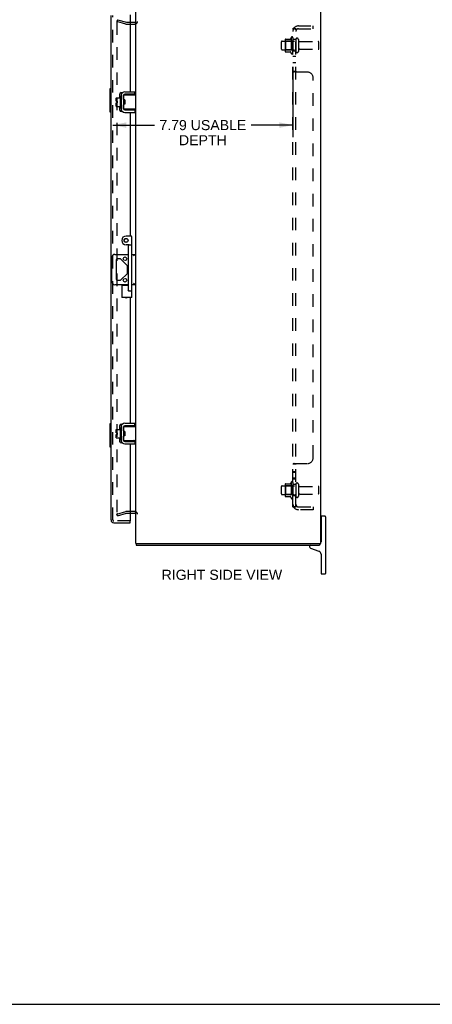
# Model space of a CAD drawing. Header units: inches. Extents: x 0 to 98.9, y 0 to 64.
# Tile 5 of 7: x 49.5 to 67.3, y 0 to 42.6. Entities that reach past the tile are written whole.
import ezdxf

# ---------------------------------------------------------------- set-up
doc = ezdxf.new("R2010")
doc.units = ezdxf.units.IN
doc.header["$LTSCALE"] = 5.44
doc.header["$MEASUREMENT"] = 0
doc.linetypes.add('HIDDEN', pattern=[0.2, 0.1, -0.1])
doc.layers.get('0').update_dxf_attribs({"linetype": 'CONTINUOUS'})
for name, color, linetype in [('DEFAULT_2', 8, 'HIDDEN'), ('DIMENSIONS', 7, 'CONTINUOUS'), ('DOOR_ASSEMBLY', 7, 'CONTINUOUS'), ('SUBPANEL', 7, 'CONTINUOUS')]:
    doc.layers.add(name, color=color, linetype=linetype)
doc.styles.get("Standard").update_dxf_attribs({"font": 'arial.ttf'})
doc.dimstyles.new('DIMSTYLE_1', dxfattribs={"dimtxt": 0.436364, "dimasz": 0.581818, "dimexe": 0.09, "dimexo": 0.07, "dimgap": 0.0375, "dimtad": 0, "dimtih": 1, "dimtoh": 1, "dimzin": 4, "dimdsep": 46, "dimtxsty": 'Standard', "dimblk": '_FILLED', "dimblk1": '_FILLED', "dimblk2": '_FILLED', "dimcen": 0.09, "dimadec": 3, "dimazin": 1, "dimtfac": 1, "dimtdec": 3, "dimtofl": 0, "dimtmove": 0, "dimatfit": 3, "dimldrblk": '_FILLED', "dimfxl": 0, "dimtolj": 1, "dimtzin": 4, "dimarcsym": 0})

# ---------------------------------------------------------------- blocks, each defined once
blk = doc.blocks.new('_FILLED')
at = {"color": 0, "linetype": 'ByBlock'}
blk.add_solid([(0, 0), (-1, 0.2), (-1, -0.2)], dxfattribs=at)
blk = doc.blocks.new('*D4')
at = {"layer": 'DIMENSIONS', "color": 2, "linetype": 'Continuous'}
for p, q in [((61.276, 40.583), (61.276, 37.531)), ((53.483, 38.055), (55.284, 38.055)), ((61.276, 38.055), (59.475, 38.055))]:
    blk.add_line(p, q, dxfattribs=at)
at = {"layer": 'DIMENSIONS', "color": 2, "linetype": 'Continuous', "xscale": 0.5818181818, "yscale": 0.5818181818, "zscale": 0.5818181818, "rotation": 180}
blk.add_blockref('_FILLED', (53.483, 38.055), dxfattribs=at)
at = {"layer": 'DIMENSIONS', "color": 2, "linetype": 'Continuous', "xscale": 0.5818181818, "yscale": 0.5818181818, "zscale": 0.5818181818}
blk.add_blockref('_FILLED', (61.276, 38.055), dxfattribs=at)
at = {"layer": 'DIMENSIONS', "color": 2, "linetype": 'Continuous', "insert": (57.379, 38.273), "char_height": 0.43636, "width": 3.75532, "attachment_point": 2, "line_spacing_factor": 0.9}
blk.add_mtext('7.79 USABLE\\PDEPTH', dxfattribs=at)

msp = doc.modelspace()

# ---------------------------------------------------------------- linework, layer by layer
at = {"color": 3, "linetype": 'Continuous'}
for p, q in [((54.476, 19.952), (54.476, 43.802)), ((62.476, 19.952), (62.476, 43.802)), ((54.434, 42.502), (54.233, 42.502)), ((53.838, 39.366), (53.838, 38.738)), ((54.002, 39.498), (54.442, 39.498)), ((54.002, 38.605), (54.442, 38.605)), ((54.002, 25.148), (54.442, 25.148)), ((53.838, 25.016), (53.838, 24.388)), ((54.002, 24.255), (54.442, 24.255)), ((54.233, 21.252), (54.434, 21.252)), ((54.499, 19.877), (62.423, 19.877)), ((54.588, 19.952), (62.366, 19.952)), ((62.473, 19.952), (62.476, 19.952))]:
    msp.add_line(p, q, dxfattribs=at)
at = {"color": 7, "linetype": 'Continuous'}
for p, q in [((53.623, 39.086), (53.623, 39.222)), ((53.633, 39.232), (53.798, 39.232)), ((53.798, 39.295), (53.798, 38.808)), ((53.808, 39.305), (53.828, 39.305)), ((53.838, 39.366), (53.842, 39.366)), ((53.942, 39.334), (53.942, 38.769)), ((53.946, 39.169), (53.946, 39.354)), ((53.956, 39.364), (54.476, 39.364)), ((54.442, 39.394), (54.002, 39.394)), ((54.442, 39.394), (54.442, 39.498)), ((53.623, 39.086), (53.691, 39.086)), ((53.623, 38.872), (53.623, 39.018)), ((53.623, 39.018), (53.691, 39.018)), ((53.633, 38.862), (53.798, 38.862)), ((53.691, 39.018), (53.691, 39.086)), ((53.808, 38.798), (53.828, 38.798)), ((53.946, 38.749), (53.946, 38.934)), ((54.006, 39.144), (53.956, 39.144)), ((54.006, 38.959), (53.956, 38.959)), ((53.973, 38.959), (53.973, 39.144)), ((53.977, 39.04), (53.975, 39.064)), ((53.983, 38.959), (53.988, 38.969)), ((53.987, 38.971), (53.994, 38.959)), ((54.006, 39.144), (54.006, 38.959)), ((53.838, 38.738), (53.842, 38.738)), ((54.476, 38.739), (53.956, 38.739)), ((54.002, 38.709), (54.442, 38.709)), ((54.403, 38.747), (54.396, 38.749)), ((54.442, 38.709), (54.442, 38.605)), ((53.565, 32.458), (54.165, 32.458)), ((54.305, 32.458), (54.476, 32.458)), ((53.44, 31.271), (53.44, 32.333)), ((53.631, 32.204), (53.631, 31.399)), ((53.792, 32.267), (53.693, 32.267)), ((54.102, 31.983), (53.836, 32.249)), ((53.836, 31.355), (54.102, 31.621)), ((54.121, 31.665), (54.121, 31.938)), ((54.165, 31.146), (53.565, 31.146)), ((53.693, 31.337), (53.792, 31.337)), ((54.476, 31.146), (54.305, 31.146)), ((54.442, 25.044), (54.442, 25.148)), ((53.623, 24.736), (53.623, 24.872)), ((53.623, 24.736), (53.691, 24.736)), ((53.633, 24.882), (53.798, 24.882)), ((53.691, 24.668), (53.691, 24.736)), ((53.798, 24.945), (53.798, 24.458)), ((53.808, 24.955), (53.828, 24.955)), ((53.838, 25.016), (53.842, 25.016)), ((53.942, 24.984), (53.942, 24.419)), ((53.946, 24.819), (53.946, 25.004)), ((53.956, 25.014), (54.476, 25.014)), ((54.006, 24.794), (53.956, 24.794)), ((53.973, 24.609), (53.973, 24.794)), ((54.442, 25.044), (54.002, 25.044)), ((54.006, 24.794), (54.006, 24.609)), ((53.623, 24.668), (53.691, 24.668)), ((53.623, 24.522), (53.623, 24.668)), ((53.633, 24.512), (53.798, 24.512)), ((53.808, 24.448), (53.828, 24.448)), ((53.838, 24.388), (53.842, 24.388)), ((53.946, 24.399), (53.946, 24.584)), ((54.006, 24.609), (53.956, 24.609)), ((54.476, 24.389), (53.956, 24.389)), ((53.977, 24.69), (53.975, 24.714)), ((53.983, 24.609), (53.988, 24.619)), ((53.987, 24.621), (53.994, 24.609)), ((54.002, 24.359), (54.442, 24.359)), ((54.403, 24.397), (54.396, 24.399)), ((54.442, 24.359), (54.442, 24.255)), ((62.491, 20.922), (62.476, 20.922)), ((62.491, 21.102), (62.491, 20.017)), ((62.666, 21.127), (62.516, 21.127)), ((62.691, 21.102), (62.691, 18.652)), ((62.491, 20.332), (62.476, 20.332)), ((54.476, 19.952), (54.588, 19.952)), ((54.499, 19.952), (54.499, 19.877)), ((61.991, 19.817), (61.991, 19.799)), ((62.03, 19.742), (62.399, 19.608)), ((62.371, 19.952), (62.473, 19.952)), ((62.423, 19.952), (62.423, 19.877)), ((62.491, 19.477), (62.491, 18.652)), ((62.516, 18.627), (62.666, 18.627)), ((0, 0), (98.909, 0))]:
    msp.add_line(p, q, dxfattribs=at)
for points in [[(54.396, 39.354), (54.403, 39.357), (54.407, 39.358), (54.41, 39.359), (54.413, 39.36), (54.416, 39.361), (54.418, 39.362), (54.421, 39.362), (54.424, 39.363), (54.426, 39.363), (54.428, 39.364), (54.431, 39.364), (54.433, 39.364), (54.435, 39.364)], [(53.946, 38.789), (53.945, 38.79), (53.944, 38.792), (53.942, 38.794)], [(53.946, 39.169), (53.946, 39.167), (53.947, 39.166), (53.947, 39.164), (53.947, 39.162), (53.947, 39.161), (53.947, 39.16), (53.948, 39.158), (53.948, 39.157), (53.948, 39.156), (53.949, 39.155), (53.949, 39.153), (53.949, 39.152), (53.95, 39.151), (53.95, 39.15), (53.951, 39.149), (53.951, 39.148), (53.952, 39.148), (53.952, 39.147), (53.953, 39.146), (53.953, 39.146), (53.954, 39.145), (53.955, 39.145), (53.956, 39.144), (53.956, 39.144)], [(53.956, 38.959), (53.956, 38.959), (53.955, 38.959), (53.954, 38.959), (53.954, 38.958), (53.953, 38.958), (53.952, 38.957), (53.952, 38.956), (53.951, 38.955), (53.951, 38.954), (53.95, 38.954), (53.95, 38.953), (53.949, 38.952), (53.949, 38.95), (53.949, 38.949), (53.948, 38.948), (53.948, 38.947), (53.948, 38.946), (53.947, 38.944), (53.947, 38.943), (53.947, 38.941), (53.947, 38.94), (53.947, 38.938), (53.946, 38.936), (53.946, 38.934)], [(53.975, 39.064), (53.974, 39.072), (53.973, 39.08), (53.973, 39.084)], [(53.987, 38.971), (53.987, 38.972), (53.986, 38.975), (53.985, 38.978), (53.984, 38.981), (53.983, 38.986), (53.983, 38.991), (53.982, 38.997), (53.981, 39.003), (53.98, 39.009), (53.979, 39.017), (53.979, 39.024), (53.978, 39.032), (53.977, 39.04)], [(53.999, 39.075), (53.999, 39.086), (53.998, 39.096), (53.997, 39.106), (53.997, 39.116), (53.996, 39.125), (53.995, 39.134), (53.995, 39.142), (53.994, 39.144)], [(54.003, 39.021), (54.002, 39.043), (53.999, 39.075)], [(54.006, 38.972), (54.006, 38.973), (54.006, 38.982), (54.005, 38.991), (54.004, 39.001), (54.004, 39.011), (54.003, 39.021)], [(54.435, 38.739), (54.433, 38.739), (54.431, 38.74), (54.428, 38.74), (54.426, 38.74), (54.424, 38.741), (54.421, 38.741), (54.418, 38.742), (54.416, 38.743), (54.413, 38.744), (54.41, 38.745), (54.407, 38.746), (54.403, 38.747)], [(54.47, 32.458), (54.466, 32.457), (54.462, 32.456), (54.458, 32.454), (54.453, 32.451), (54.448, 32.448), (54.443, 32.444), (54.437, 32.44), (54.431, 32.436), (54.425, 32.432), (54.419, 32.427), (54.413, 32.423), (54.407, 32.418), (54.401, 32.413), (54.395, 32.408), (54.388, 32.403), (54.382, 32.398)], [(54.401, 31.191), (54.388, 31.201), (54.382, 31.206)], [(54.47, 31.146), (54.466, 31.146), (54.462, 31.148), (54.458, 31.15), (54.453, 31.152), (54.448, 31.156), (54.443, 31.159), (54.437, 31.163), (54.431, 31.167), (54.425, 31.172), (54.419, 31.176), (54.413, 31.181), (54.407, 31.186), (54.401, 31.191)], [(53.946, 24.819), (53.946, 24.817), (53.947, 24.816), (53.947, 24.814), (53.947, 24.812), (53.947, 24.811), (53.947, 24.81), (53.948, 24.808), (53.948, 24.807), (53.948, 24.806), (53.949, 24.805), (53.949, 24.803), (53.949, 24.802), (53.95, 24.801), (53.95, 24.8), (53.951, 24.799), (53.951, 24.798), (53.952, 24.798), (53.952, 24.797), (53.953, 24.796), (53.953, 24.796), (53.954, 24.795), (53.955, 24.795), (53.956, 24.794), (53.956, 24.794)], [(53.975, 24.714), (53.974, 24.722), (53.973, 24.73), (53.973, 24.734)], [(53.999, 24.725), (53.999, 24.736), (53.998, 24.746), (53.997, 24.756), (53.997, 24.766), (53.996, 24.775), (53.995, 24.784), (53.995, 24.792), (53.994, 24.794)], [(54.003, 24.671), (54.002, 24.693), (53.999, 24.725)], [(54.396, 25.004), (54.403, 25.007), (54.407, 25.008), (54.41, 25.009), (54.413, 25.01), (54.416, 25.011), (54.418, 25.012), (54.421, 25.012), (54.424, 25.013), (54.426, 25.013), (54.428, 25.014), (54.431, 25.014), (54.433, 25.014), (54.435, 25.014)], [(53.946, 24.439), (53.945, 24.44), (53.944, 24.442), (53.942, 24.444)], [(53.956, 24.609), (53.956, 24.609), (53.955, 24.609), (53.954, 24.609), (53.954, 24.608), (53.953, 24.608), (53.952, 24.607), (53.952, 24.606), (53.951, 24.605), (53.951, 24.604), (53.95, 24.604), (53.95, 24.603), (53.949, 24.602), (53.949, 24.6), (53.949, 24.599), (53.948, 24.598), (53.948, 24.597), (53.948, 24.596), (53.947, 24.594), (53.947, 24.593), (53.947, 24.591), (53.947, 24.59), (53.947, 24.588), (53.946, 24.586), (53.946, 24.584)], [(53.987, 24.621), (53.987, 24.622), (53.986, 24.625), (53.985, 24.628), (53.984, 24.631), (53.983, 24.636), (53.983, 24.641), (53.982, 24.647), (53.981, 24.653), (53.98, 24.659), (53.979, 24.667), (53.979, 24.674), (53.978, 24.682), (53.977, 24.69)], [(54.006, 24.622), (54.006, 24.623), (54.006, 24.632), (54.005, 24.641), (54.004, 24.651), (54.004, 24.661), (54.003, 24.671)], [(54.435, 24.389), (54.433, 24.389), (54.431, 24.39), (54.428, 24.39), (54.426, 24.39), (54.424, 24.391), (54.421, 24.391), (54.418, 24.392), (54.416, 24.393), (54.413, 24.394), (54.41, 24.395), (54.407, 24.396), (54.403, 24.397)]]:
    msp.add_lwpolyline(points, dxfattribs=at)
for centre in [(54.011, 32.267), (54.011, 31.337)]:
    msp.add_circle(centre, 0.08, dxfattribs=at)
at = {"color": 3, "linetype": 'Continuous'}
for centre, radius, start, end in [((54.434, 42.544), 0.042, 270, 360), ((54.002, 39.334), 0.164, 90, 180), ((54.002, 38.769), 0.164, 180, 270), ((54.002, 24.984), 0.164, 90, 180), ((54.002, 24.419), 0.164, 180, 270), ((54.434, 21.21), 0.042, 0, 90)]:
    msp.add_arc(centre, radius, start, end, dxfattribs=at)
at = {"color": 7, "linetype": 'Continuous'}
for centre, radius, start, end in [((53.633, 39.222), 0.01, 90, 180), ((53.808, 39.295), 0.01, 90, 180), ((53.828, 39.295), 0.01, 0, 90), ((54.002, 39.334), 0.06, 90, 180), ((53.956, 39.302), 0.0162, 128.1095, 149.7501), ((53.956, 39.354), 0.01, 90, 144.8477), ((53.633, 38.872), 0.01, 180, 270), ((53.808, 38.808), 0.01, 180, 270), ((53.828, 38.808), 0.01, 270, 360), ((53.956, 38.802), 0.0162, 210.2499, 231.8905), ((54.002, 38.769), 0.06, 180, 270), ((53.956, 38.749), 0.01, 214.8438, 270), ((53.565, 32.333), 0.125, 90, 180), ((53.693, 32.204), 0.0625, 90, 180), ((53.792, 32.204), 0.0625, 45, 90), ((54.058, 31.938), 0.0625, 0, 45), ((54.058, 31.665), 0.0625, 315, 360), ((53.565, 31.271), 0.125, 180, 270), ((53.693, 31.399), 0.0625, 180, 270), ((53.792, 31.399), 0.0625, 270, 315), ((53.633, 24.872), 0.01, 90, 180), ((53.808, 24.945), 0.01, 90, 180), ((53.828, 24.945), 0.01, 0, 90), ((54.002, 24.984), 0.06, 90, 180), ((53.956, 24.952), 0.0162, 128.1095, 149.7501), ((53.956, 25.004), 0.01, 90, 144.8477), ((53.633, 24.522), 0.01, 180, 270), ((53.808, 24.458), 0.01, 180, 270), ((53.828, 24.458), 0.01, 270, 360), ((53.956, 24.452), 0.0162, 210.2499, 231.8905), ((54.002, 24.419), 0.06, 180, 270), ((53.956, 24.399), 0.01, 214.8438, 270), ((62.516, 21.102), 0.025, 90, 180), ((62.666, 21.102), 0.025, 0, 90), ((62.051, 19.817), 0.06, 90, 180), ((62.051, 19.799), 0.06, 180, 250), ((62.351, 19.477), 0.14, 360, 70), ((62.351, 20.017), 0.14, 300.9805, 332.2944), ((62.351, 20.017), 0.14, 333.3244, 360), ((62.516, 18.652), 0.025, 180, 270), ((62.666, 18.652), 0.025, 270, 360)]:
    msp.add_arc(centre, radius, start, end, dxfattribs=at)
at = {"layer": 'DEFAULT_2', "color": 8, "linetype": 'HIDDEN'}
for p, q in [((53.683, 42.606), (53.663, 42.534)), ((54.049, 42.43), (53.663, 42.534)), ((53.663, 42.511), (53.663, 21.243)), ((53.683, 42.606), (54.069, 42.503)), ((54.233, 42.502), (54.075, 42.502)), ((54.075, 42.427), (54.434, 42.427)), ((60.95, 41.779), (61.178, 41.779)), ((61.206, 41.858), (61.206, 41.146)), ((61.276, 41.836), (61.276, 41.168)), ((60.776, 41.344), (60.776, 41.659)), ((60.806, 41.689), (61.401, 41.689)), ((60.94, 41.757), (60.94, 41.246)), ((60.96, 41.685), (60.94, 41.705)), ((60.96, 41.685), (60.96, 41.318)), ((61.256, 41.685), (60.96, 41.685)), ((61.256, 41.685), (61.276, 41.705)), ((61.256, 41.685), (61.256, 41.318)), ((61.401, 41.759), (61.401, 41.244)), ((61.511, 41.759), (61.511, 41.244)), ((61.573, 41.667), (62.371, 41.667)), ((62.401, 41.367), (62.401, 41.637)), ((60.806, 41.314), (61.401, 41.314)), ((60.96, 41.318), (60.94, 41.298)), ((60.95, 41.224), (61.178, 41.224)), ((61.256, 41.318), (60.96, 41.318)), ((61.256, 41.318), (61.276, 41.298)), ((61.573, 41.337), (62.371, 41.337)), ((61.206, 22.608), (61.206, 21.896)), ((60.776, 22.094), (60.776, 22.409)), ((60.806, 22.439), (61.401, 22.439)), ((60.94, 22.507), (60.94, 21.996)), ((60.96, 22.435), (60.94, 22.455)), ((60.95, 22.529), (61.178, 22.529)), ((61.256, 22.435), (60.96, 22.435)), ((60.96, 22.435), (60.96, 22.068)), ((61.256, 22.435), (61.276, 22.455)), ((61.256, 22.435), (61.256, 22.068)), ((61.276, 22.586), (61.276, 21.918)), ((61.401, 22.509), (61.401, 21.994)), ((61.511, 22.509), (61.511, 21.994)), ((61.573, 22.417), (62.371, 22.417)), ((62.401, 22.117), (62.401, 22.387)), ((60.806, 22.064), (61.401, 22.064)), ((60.96, 22.068), (60.94, 22.048)), ((60.95, 21.974), (61.178, 21.974)), ((61.256, 22.068), (60.96, 22.068)), ((61.256, 22.068), (61.276, 22.048)), ((61.573, 22.087), (62.371, 22.087)), ((53.663, 21.22), (54.049, 21.323)), ((54.434, 21.327), (54.075, 21.327)), ((53.683, 21.147), (53.663, 21.22)), ((53.683, 21.147), (54.069, 21.251)), ((54.075, 21.252), (54.233, 21.252))]:
    msp.add_line(p, q, dxfattribs=at)
for points in [[(53.678, 42.526), (53.677, 42.526), (53.676, 42.525), (53.674, 42.525), (53.673, 42.525), (53.671, 42.524), (53.67, 42.523), (53.669, 42.522), (53.668, 42.521), (53.667, 42.52), (53.666, 42.519), (53.665, 42.518), (53.664, 42.516), (53.664, 42.515), (53.664, 42.514), (53.663, 42.512), (53.663, 42.511)], [(53.681, 42.525), (53.68, 42.525), (53.678, 42.526), (53.678, 42.526)], [(53.663, 21.243), (53.663, 21.242), (53.664, 21.24), (53.664, 21.239), (53.664, 21.237), (53.665, 21.236)], [(53.678, 21.228), (53.677, 21.228), (53.676, 21.228), (53.674, 21.229), (53.673, 21.229), (53.671, 21.23), (53.67, 21.23), (53.669, 21.231), (53.668, 21.232), (53.667, 21.233), (53.666, 21.235), (53.665, 21.236)], [(53.681, 21.229), (53.68, 21.228), (53.678, 21.228), (53.678, 21.228)]]:
    msp.add_lwpolyline(points, dxfattribs=at)
for centre, radius, start, end in [((54.075, 42.527), 0.1, 255, 270), ((54.075, 42.527), 0.025, 255, 270), ((54.434, 42.544), 0.117, 270, 360), ((61.081, 41.757), 0.141, 174.7919, 180), ((60.95, 41.769), 0.01, 90, 174.8062), ((61.159, 41.789), 0.01, 270, 336.0321), ((61.806, 41.502), 0.698, 149.3369, 156.0321), ((61.238, 41.836), 0.0384, 0, 145.5503), ((61.456, 41.759), 0.055, 0, 180), ((60.806, 41.659), 0.03, 90, 180), ((60.806, 41.344), 0.03, 180, 270), ((61.573, 41.729), 0.0625, 180, 270), ((62.371, 41.637), 0.03, 360, 90), ((62.371, 41.367), 0.03, 270, 0), ((61.081, 41.246), 0.141, 180, 185.2081), ((60.95, 41.234), 0.01, 185.1938, 270), ((61.159, 41.214), 0.01, 23.9679, 90), ((61.806, 41.502), 0.698, 203.9679, 210.6631), ((61.238, 41.168), 0.0384, 214.4497, 360), ((61.456, 41.244), 0.055, 180, 360), ((61.573, 41.274), 0.0625, 90, 180), ((61.806, 22.252), 0.698, 149.3369, 156.0321), ((61.238, 22.586), 0.0384, 0, 145.5503), ((60.806, 22.409), 0.03, 90, 180), ((61.081, 22.507), 0.141, 174.7919, 180), ((60.95, 22.519), 0.01, 90, 174.8062), ((61.159, 22.539), 0.01, 270, 336.0321), ((61.456, 22.509), 0.055, 0, 180), ((61.573, 22.479), 0.0625, 180, 270), ((62.371, 22.387), 0.03, 360, 90), ((60.806, 22.094), 0.03, 180, 270), ((61.081, 21.996), 0.141, 180, 185.2081), ((60.95, 21.984), 0.01, 185.1938, 270), ((61.159, 21.964), 0.01, 23.9679, 90), ((61.806, 22.252), 0.698, 203.9679, 210.6631), ((61.238, 21.918), 0.0384, 214.4497, 360), ((61.456, 21.994), 0.055, 180, 360), ((61.573, 22.024), 0.0625, 90, 180), ((62.371, 22.117), 0.03, 270, 0), ((54.075, 21.227), 0.1, 90, 105), ((54.434, 21.21), 0.117, 0, 90), ((54.075, 21.227), 0.025, 90, 105)]:
    msp.add_arc(centre, radius, start, end, dxfattribs=at)
at = {"layer": 'DOOR_ASSEMBLY', "color": 3, "linetype": 'Continuous'}
for p, q in [((53.408, 20.962), (53.408, 42.791)), ((54.233, 42.833), (54.233, 39.498)), ((53.792, 39.232), (53.792, 39.408)), ((53.842, 39.458), (53.895, 39.458)), ((54.233, 39.394), (54.233, 39.364)), ((53.792, 38.696), (53.792, 38.862)), ((53.895, 38.646), (53.842, 38.646)), ((54.233, 38.739), (54.233, 38.709)), ((54.233, 38.605), (54.233, 33.252)), ((54.233, 30.589), (54.233, 25.148)), ((53.792, 24.882), (53.792, 25.058)), ((53.842, 25.108), (53.895, 25.108)), ((54.233, 25.044), (54.233, 25.014)), ((53.792, 24.346), (53.792, 24.512)), ((53.895, 24.296), (53.842, 24.296)), ((54.233, 24.389), (54.233, 24.359)), ((54.233, 24.255), (54.233, 20.92)), ((53.525, 20.845), (54.233, 20.845))]:
    msp.add_line(p, q, dxfattribs=at)
at = {"layer": 'DOOR_ASSEMBLY', "color": 8, "linetype": 'HIDDEN'}
for p, q in [((53.483, 20.962), (53.483, 42.791)), ((54.233, 20.92), (53.525, 20.92))]:
    msp.add_line(p, q, dxfattribs=at)
at = {"layer": 'DOOR_ASSEMBLY', "color": 7, "linetype": 'Continuous'}
for p, q in [((53.348, 39.612), (53.348, 38.642)), ((53.363, 39.627), (53.408, 39.627)), ((53.395, 39.527), (53.395, 38.727)), ((53.363, 38.627), (53.408, 38.627)), ((54.275, 33.252), (54.055, 33.252)), ((54.135, 32.877), (54.055, 32.877)), ((54.165, 30.907), (54.165, 32.847)), ((54.195, 32.877), (54.275, 32.877)), ((54.305, 30.589), (54.305, 33.222)), ((53.868, 31.127), (53.868, 30.589)), ((53.868, 31.127), (54.165, 31.127)), ((54.187, 30.877), (54.275, 30.877)), ((54.305, 30.589), (53.868, 30.589)), ((53.348, 25.112), (53.348, 24.142)), ((53.363, 25.127), (53.408, 25.127)), ((53.395, 25.027), (53.395, 24.227)), ((53.363, 24.127), (53.408, 24.127)), ((54.233, 20.845), (54.233, 20.92))]:
    msp.add_line(p, q, dxfattribs=at)
for points in [[(53.393, 39.563), (53.393, 39.557), (53.394, 39.552), (53.394, 39.546), (53.394, 39.539), (53.395, 39.533), (53.395, 39.527)], [(53.395, 38.727), (53.395, 38.721), (53.394, 38.714), (53.394, 38.708), (53.394, 38.702), (53.393, 38.696), (53.393, 38.691)], [(53.868, 31.127), (53.868, 31.127), (53.869, 31.126), (53.87, 31.125), (53.889, 31.106)], [(53.889, 31.106), (53.893, 31.101), (53.898, 31.097)], [(54.135, 30.907), (54.142, 30.9), (54.149, 30.894), (54.155, 30.889), (54.162, 30.885), (54.168, 30.881), (54.175, 30.879), (54.181, 30.877), (54.187, 30.877)], [(53.868, 30.589), (53.868, 30.589), (53.869, 30.59), (53.87, 30.591), (53.889, 30.611)], [(53.889, 30.611), (53.893, 30.615), (53.898, 30.619)], [(54.284, 30.611), (54.28, 30.615), (54.275, 30.619)], [(54.305, 30.589), (54.305, 30.59), (54.305, 30.59), (54.304, 30.591), (54.284, 30.611)], [(53.393, 25.063), (53.393, 25.057), (53.394, 25.051), (53.394, 25.045), (53.394, 25.039), (53.395, 25.033), (53.395, 25.027)], [(53.395, 24.227), (53.395, 24.22), (53.394, 24.214), (53.394, 24.208), (53.394, 24.202), (53.393, 24.196), (53.393, 24.191)]]:
    msp.add_lwpolyline(points, dxfattribs=at)
for radius in [0.085, 0.08]:
    msp.add_circle((54.055, 33.064), radius, dxfattribs=at)
for centre, radius, start, end in [((53.363, 39.612), 0.015, 90, 180), ((53.393, 39.612), 0.015, 0, 90), ((53.363, 38.642), 0.015, 180, 270), ((53.393, 38.642), 0.015, 270, 360), ((54.055, 33.064), 0.188, 90, 270), ((54.275, 33.222), 0.03, 0, 90), ((54.135, 32.847), 0.03, 359.9987, 89.9934), ((54.195, 32.847), 0.03, 90, 180), ((54.275, 32.847), 0.03, 0, 90), ((54.195, 30.907), 0.03, 180, 270), ((54.275, 30.907), 0.03, 270, 360), ((53.363, 25.112), 0.015, 90, 180), ((53.393, 25.112), 0.015, 0, 90), ((53.363, 24.142), 0.015, 180, 270), ((53.393, 24.142), 0.015, 270, 360)]:
    msp.add_arc(centre, radius, start, end, dxfattribs=at)
at = {"layer": 'DOOR_ASSEMBLY', "color": 3, "linetype": 'Continuous'}
for centre, radius, start, end in [((53.842, 39.408), 0.05, 90, 180), ((53.842, 38.696), 0.05, 180, 270), ((54.055, 30.689), 0.109, 246.5623, 293.4377), ((53.842, 25.058), 0.05, 90, 180), ((53.842, 24.346), 0.05, 180, 270), ((53.525, 20.962), 0.117, 180, 270)]:
    msp.add_arc(centre, radius, start, end, dxfattribs=at)
at = {"layer": 'DOOR_ASSEMBLY', "color": 8, "linetype": 'HIDDEN'}
msp.add_arc((53.525, 20.962), 0.042, 180, 270, dxfattribs=at)
at = {"layer": 'SUBPANEL', "color": 8, "linetype": 'HIDDEN'}
for p, q in [((61.276, 21.533), (61.276, 42.221)), ((61.401, 42.221), (61.276, 42.221)), ((61.33, 42.259), (61.426, 42.18)), ((61.353, 42.218), (61.355, 42.218)), ((61.355, 42.218), (61.356, 42.218)), ((61.356, 42.218), (61.358, 42.217)), ((61.358, 42.217), (61.359, 42.217)), ((61.359, 42.217), (61.36, 42.217)), ((61.36, 42.217), (61.362, 42.216)), ((61.362, 42.216), (61.363, 42.216)), ((61.363, 42.216), (61.365, 42.215)), ((61.365, 42.215), (61.366, 42.215)), ((61.366, 42.215), (61.368, 42.214)), ((61.368, 42.214), (61.37, 42.214)), ((61.37, 42.214), (61.371, 42.213)), ((61.371, 42.213), (61.373, 42.213)), ((61.388, 42.206), (61.389, 42.206)), ((61.401, 21.533), (61.401, 42.221)), ((61.401, 42.2), (61.401, 42.201)), ((61.405, 42.198), (61.405, 42.198)), ((61.513, 42.346), (62.151, 42.346)), ((61.513, 42.221), (62.151, 42.221)), ((62.151, 42.221), (62.151, 42.346)), ((61.401, 41.752), (61.276, 41.752)), ((61.401, 41.252), (61.276, 41.252)), ((61.401, 41.024), (61.276, 41.024)), ((61.401, 40.743), (61.276, 40.743)), ((61.276, 40.38), (61.276, 40.381)), ((61.401, 40.381), (61.276, 40.381)), ((61.901, 40.346), (61.33, 40.346)), ((61.402, 40.377), (61.402, 40.378)), ((61.405, 40.373), (61.404, 40.374)), ((62.151, 23.658), (62.151, 40.096)), ((61.401, 23.373), (61.276, 23.373)), ((61.401, 23.048), (61.276, 23.048)), ((61.311, 23.398), (61.304, 23.395)), ((61.33, 23.408), (61.901, 23.408)), ((61.401, 23.374), (61.401, 23.373)), ((61.404, 23.379), (61.403, 23.378)), ((61.406, 23.382), (61.405, 23.381)), ((61.41, 23.384), (61.408, 23.383)), ((61.427, 23.403), (61.427, 23.402)), ((61.401, 23.011), (61.276, 23.011)), ((61.401, 22.767), (61.276, 22.767)), ((61.401, 22.73), (61.276, 22.73)), ((61.401, 22.502), (61.276, 22.502)), ((61.401, 22.002), (61.276, 22.002)), ((61.401, 21.533), (61.276, 21.533)), ((61.33, 21.495), (61.426, 21.574)), ((61.344, 21.533), (61.345, 21.533)), ((61.419, 21.56), (61.414, 21.555)), ((61.513, 21.533), (62.151, 21.533)), ((62.151, 21.408), (61.513, 21.408)), ((62.151, 21.533), (62.151, 21.408))]:
    msp.add_line(p, q, dxfattribs=at)
for points in [[(61.298, 42.241), (61.295, 42.239), (61.292, 42.238), (61.29, 42.237), (61.287, 42.235), (61.285, 42.234), (61.283, 42.232), (61.281, 42.23), (61.279, 42.229), (61.278, 42.227), (61.277, 42.226), (61.277, 42.224), (61.276, 42.223), (61.276, 42.222), (61.276, 42.221)], [(61.33, 42.259), (61.328, 42.257), (61.327, 42.256), (61.324, 42.254), (61.322, 42.252), (61.319, 42.251), (61.317, 42.249), (61.314, 42.248), (61.311, 42.246), (61.307, 42.245), (61.304, 42.243), (61.298, 42.241)], [(61.344, 42.221), (61.344, 42.221), (61.343, 42.221), (61.343, 42.221), (61.343, 42.221), (61.342, 42.221), (61.342, 42.221), (61.342, 42.221), (61.341, 42.221), (61.341, 42.221)], [(61.341, 42.221), (61.341, 42.221), (61.341, 42.221), (61.341, 42.221), (61.341, 42.221), (61.342, 42.221), (61.342, 42.221), (61.342, 42.221), (61.343, 42.22), (61.343, 42.22), (61.343, 42.22), (61.344, 42.22), (61.344, 42.22), (61.345, 42.22), (61.345, 42.22), (61.346, 42.22), (61.347, 42.22), (61.347, 42.22), (61.348, 42.22), (61.348, 42.22), (61.349, 42.219), (61.35, 42.219), (61.35, 42.219), (61.351, 42.219), (61.351, 42.219), (61.352, 42.219), (61.353, 42.219), (61.353, 42.218)], [(61.373, 42.213), (61.374, 42.212), (61.375, 42.212), (61.376, 42.211), (61.377, 42.211), (61.378, 42.211), (61.379, 42.21), (61.38, 42.21), (61.381, 42.21), (61.381, 42.209), (61.382, 42.209), (61.383, 42.209), (61.384, 42.208), (61.385, 42.208), (61.386, 42.208), (61.386, 42.207), (61.387, 42.207), (61.388, 42.206)], [(61.389, 42.206), (61.391, 42.205), (61.392, 42.205), (61.392, 42.204), (61.393, 42.204), (61.394, 42.204), (61.394, 42.204), (61.395, 42.203), (61.396, 42.203), (61.396, 42.203), (61.397, 42.202), (61.397, 42.202), (61.398, 42.202), (61.399, 42.201), (61.399, 42.201), (61.4, 42.201), (61.4, 42.2), (61.401, 42.2), (61.401, 42.2), (61.402, 42.2), (61.402, 42.199), (61.403, 42.199), (61.403, 42.199), (61.403, 42.199), (61.404, 42.198), (61.404, 42.198), (61.404, 42.198), (61.405, 42.198), (61.405, 42.198), (61.405, 42.198)], [(61.416, 42.196), (61.414, 42.198), (61.413, 42.2), (61.411, 42.202), (61.41, 42.204), (61.408, 42.206), (61.406, 42.208), (61.405, 42.209), (61.404, 42.211), (61.403, 42.213), (61.402, 42.215), (61.402, 42.216), (61.401, 42.218), (61.401, 42.219), (61.401, 42.221)], [(61.405, 42.198), (61.405, 42.198), (61.405, 42.198), (61.405, 42.198), (61.404, 42.198), (61.404, 42.198), (61.404, 42.198), (61.404, 42.199), (61.403, 42.199), (61.403, 42.199), (61.403, 42.199), (61.402, 42.2), (61.402, 42.2), (61.401, 42.2)], [(61.426, 42.18), (61.427, 42.18), (61.427, 42.181), (61.427, 42.181), (61.427, 42.182), (61.427, 42.183), (61.426, 42.184), (61.426, 42.184), (61.425, 42.185), (61.425, 42.187), (61.424, 42.188), (61.423, 42.189), (61.421, 42.19), (61.42, 42.192), (61.419, 42.193), (61.416, 42.196)], [(61.29, 40.365), (61.287, 40.367), (61.285, 40.368), (61.283, 40.37), (61.281, 40.371), (61.279, 40.373), (61.278, 40.375), (61.277, 40.376), (61.277, 40.377), (61.276, 40.379), (61.276, 40.38), (61.276, 40.381)], [(61.295, 40.363), (61.292, 40.364), (61.29, 40.365), (61.287, 40.367)], [(61.304, 40.359), (61.301, 40.36), (61.298, 40.361), (61.295, 40.363)], [(61.33, 40.346), (61.328, 40.347), (61.327, 40.348), (61.324, 40.349), (61.322, 40.351), (61.319, 40.352), (61.317, 40.353), (61.314, 40.355), (61.311, 40.356), (61.304, 40.359)], [(61.33, 40.346), (61.328, 40.347), (61.327, 40.348), (61.324, 40.349), (61.322, 40.351), (61.319, 40.352)], [(61.401, 40.379), (61.401, 40.38), (61.401, 40.381)], [(61.41, 40.369), (61.408, 40.371), (61.406, 40.372), (61.405, 40.373), (61.404, 40.374), (61.403, 40.375), (61.402, 40.377), (61.402, 40.378), (61.401, 40.379), (61.401, 40.38), (61.401, 40.381)], [(61.414, 40.366), (61.411, 40.368), (61.41, 40.369), (61.408, 40.371), (61.406, 40.372)], [(61.423, 40.359), (61.421, 40.361), (61.42, 40.362), (61.419, 40.363), (61.417, 40.364), (61.416, 40.365), (61.414, 40.366)], [(61.426, 40.346), (61.427, 40.347), (61.427, 40.348), (61.427, 40.35), (61.427, 40.351), (61.427, 40.352), (61.426, 40.353), (61.426, 40.354), (61.425, 40.356), (61.425, 40.357), (61.424, 40.358), (61.423, 40.359), (61.421, 40.361), (61.42, 40.362), (61.419, 40.363), (61.417, 40.364)], [(61.425, 40.356), (61.425, 40.357), (61.424, 40.358)], [(61.426, 40.346), (61.427, 40.347), (61.427, 40.348), (61.427, 40.35), (61.427, 40.351)], [(61.295, 23.391), (61.292, 23.39), (61.29, 23.388), (61.287, 23.387), (61.285, 23.385), (61.283, 23.384), (61.281, 23.382), (61.279, 23.381), (61.278, 23.379), (61.277, 23.378), (61.277, 23.376), (61.276, 23.375), (61.276, 23.374), (61.276, 23.373)], [(61.276, 23.375), (61.276, 23.374), (61.276, 23.373)], [(61.29, 23.388), (61.287, 23.387), (61.285, 23.385), (61.283, 23.384), (61.281, 23.382)], [(61.304, 23.395), (61.301, 23.394), (61.298, 23.392), (61.295, 23.391)], [(61.33, 23.408), (61.328, 23.407), (61.327, 23.406), (61.324, 23.404), (61.322, 23.403), (61.319, 23.402), (61.317, 23.4), (61.314, 23.399), (61.311, 23.398)], [(61.33, 23.408), (61.328, 23.407), (61.327, 23.406), (61.324, 23.404), (61.322, 23.403), (61.319, 23.402)], [(61.411, 23.385), (61.41, 23.384), (61.408, 23.383), (61.406, 23.382), (61.405, 23.381), (61.404, 23.379), (61.403, 23.378), (61.402, 23.377), (61.402, 23.376), (61.401, 23.375), (61.401, 23.374), (61.401, 23.373)], [(61.426, 23.408), (61.427, 23.407), (61.427, 23.405), (61.427, 23.404), (61.427, 23.403), (61.427, 23.402), (61.426, 23.4), (61.426, 23.399), (61.425, 23.398), (61.425, 23.397), (61.424, 23.395), (61.423, 23.394), (61.421, 23.393), (61.42, 23.392), (61.419, 23.391), (61.417, 23.39), (61.416, 23.389), (61.414, 23.388), (61.411, 23.385)], [(61.421, 23.393), (61.42, 23.392), (61.419, 23.391), (61.417, 23.39)], [(61.426, 23.408), (61.427, 23.407), (61.427, 23.405)], [(61.304, 21.51), (61.298, 21.513), (61.295, 21.514), (61.292, 21.516), (61.29, 21.517), (61.287, 21.518), (61.285, 21.52), (61.283, 21.522), (61.281, 21.523), (61.279, 21.525), (61.278, 21.526), (61.277, 21.528), (61.277, 21.529), (61.276, 21.531), (61.276, 21.532), (61.276, 21.533)], [(61.33, 21.495), (61.328, 21.496), (61.327, 21.498), (61.324, 21.5), (61.322, 21.501), (61.319, 21.503), (61.317, 21.505), (61.314, 21.506), (61.311, 21.508), (61.307, 21.509), (61.304, 21.51)], [(61.405, 21.556), (61.405, 21.556), (61.405, 21.556), (61.405, 21.556), (61.405, 21.556), (61.405, 21.556), (61.404, 21.556), (61.404, 21.555), (61.404, 21.555), (61.403, 21.555), (61.403, 21.555), (61.402, 21.554), (61.402, 21.554), (61.401, 21.554), (61.401, 21.554), (61.4, 21.553), (61.4, 21.553), (61.399, 21.553), (61.399, 21.552), (61.398, 21.552), (61.397, 21.552), (61.397, 21.551), (61.396, 21.551), (61.395, 21.551), (61.394, 21.55), (61.394, 21.55), (61.393, 21.549), (61.392, 21.549), (61.392, 21.549), (61.391, 21.548), (61.39, 21.548), (61.389, 21.548), (61.388, 21.547), (61.387, 21.547), (61.387, 21.547), (61.386, 21.546), (61.385, 21.546), (61.384, 21.545), (61.383, 21.545), (61.382, 21.545), (61.381, 21.544), (61.38, 21.544), (61.379, 21.544), (61.378, 21.543), (61.377, 21.543), (61.377, 21.542), (61.376, 21.542), (61.375, 21.542), (61.374, 21.541), (61.373, 21.541), (61.371, 21.541), (61.37, 21.54), (61.369, 21.54), (61.368, 21.54), (61.367, 21.539), (61.366, 21.539), (61.365, 21.539), (61.364, 21.538), (61.363, 21.538), (61.362, 21.538), (61.361, 21.537), (61.36, 21.537), (61.359, 21.537), (61.358, 21.536), (61.357, 21.536), (61.357, 21.536), (61.356, 21.536), (61.355, 21.536), (61.354, 21.535), (61.353, 21.535), (61.352, 21.535), (61.351, 21.535), (61.35, 21.535), (61.349, 21.534), (61.349, 21.534), (61.348, 21.534), (61.347, 21.534), (61.346, 21.534), (61.345, 21.534), (61.345, 21.533), (61.344, 21.533), (61.343, 21.533), (61.343, 21.533), (61.342, 21.533), (61.342, 21.533), (61.342, 21.533), (61.341, 21.533), (61.341, 21.533)], [(61.341, 21.533), (61.341, 21.533), (61.341, 21.533), (61.341, 21.533), (61.341, 21.533), (61.342, 21.533), (61.342, 21.533), (61.342, 21.533), (61.342, 21.533), (61.343, 21.533), (61.343, 21.533), (61.344, 21.533), (61.344, 21.533)], [(61.401, 21.553), (61.401, 21.553), (61.402, 21.554), (61.402, 21.554), (61.403, 21.554), (61.403, 21.555), (61.403, 21.555), (61.404, 21.555), (61.404, 21.555), (61.404, 21.556), (61.404, 21.556), (61.405, 21.556), (61.405, 21.556)], [(61.414, 21.555), (61.413, 21.554), (61.411, 21.552), (61.41, 21.55), (61.408, 21.548), (61.406, 21.546), (61.405, 21.544), (61.404, 21.542), (61.403, 21.54), (61.402, 21.539), (61.402, 21.537), (61.401, 21.536), (61.401, 21.534), (61.401, 21.533)], [(61.426, 21.574), (61.427, 21.573), (61.427, 21.573), (61.427, 21.572), (61.427, 21.572), (61.427, 21.571), (61.426, 21.57), (61.426, 21.569), (61.425, 21.568), (61.425, 21.567), (61.424, 21.566), (61.423, 21.565), (61.421, 21.563), (61.42, 21.562), (61.419, 21.56)]]:
    msp.add_lwpolyline(points, dxfattribs=at)
for centre, radius, start, end in [((61.513, 42.109), 0.237, 90, 180), ((61.513, 42.109), 0.112, 90, 180), ((61.901, 40.096), 0.25, 0, 90), ((61.901, 23.658), 0.25, 270, 360), ((61.513, 21.645), 0.237, 180, 270), ((61.513, 21.645), 0.112, 180, 270)]:
    msp.add_arc(centre, radius, start, end, dxfattribs=at)

# ---------------------------------------------------------------- texts
at = {"layer": 'DIMENSIONS', "color": 2, "linetype": 'Continuous', "insert": (58.202, 18.809), "char_height": 0.43636, "width": 5.20392, "attachment_point": 2, "line_spacing_factor": 0.9}
msp.add_mtext('RIGHT SIDE VIEW', dxfattribs=at)

# ---------------------------------------------------------------- dimensions: what is measured, and where the dimension line sits
at = {"layer": 'DIMENSIONS', "color": 2, "linetype": 'Continuous'}
dim = msp.add_linear_dim(base=(61.276, 38.055), p1=(53.483, 42.833), p2=(61.276, 40.653), text='<> USABLE\\PDEPTH', dimstyle='DIMSTYLE_1', dxfattribs=at)
dim.commit()
dim.dimension.update_dxf_attribs({"geometry": '*D4', "text_midpoint": (57.379, 37.727), "dimtype": 160})

doc.saveas('drawing.dxf')
